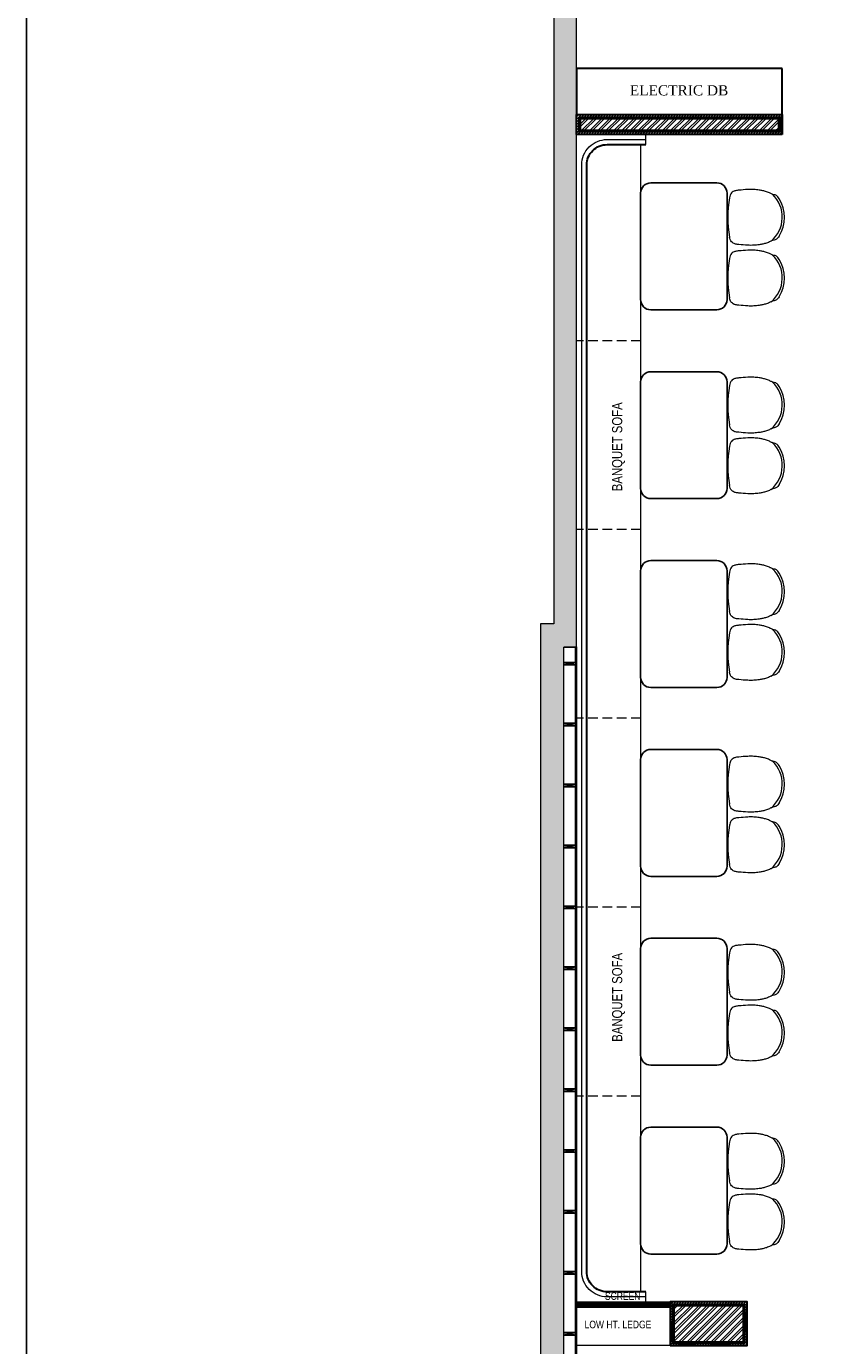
# Model space of a CAD drawing. Extents: x 3940905 to 4145695, y 925352 to 1109797.
# Tile 216 of 256: x 3971778 to 3979576, y 1081153 to 1094147. Entities that reach past the tile are written whole.
import ezdxf

# ---------------------------------------------------------------- set-up
doc = ezdxf.new("R2010")
doc.units = 0
doc.header["$LTSCALE"] = 750
doc.header["$MEASUREMENT"] = 0
doc.linetypes.add('DASHED2', pattern=[0.375, 0.25, -0.125])
doc.layers.get('0').update_dxf_attribs({"linetype": 'CONTINUOUS', "lineweight": 0})
for name, color, linetype in [('AR-FURNITURE', 34, 'CONTINUOUS'), ('PARTITION', 16, 'CONTINUOUS'), ('S-Hatch_8', 7, 'CONTINUOUS'), ('TEXT', 7, 'CONTINUOUS')]:
    doc.layers.add(name, color=color, linetype=linetype)
for name, color, linetype, lineweight in [('CIVIL WALLS', 7, 'CONTINUOUS', 30), ('FURN', 15, 'CONTINUOUS', 5), ('HATCH', 7, 'CONTINUOUS', 0), ('wall', 7, 'CONTINUOUS', 25)]:
    doc.layers.add(name, color=color, linetype=linetype, lineweight=lineweight)
doc.styles.add('ARA-30', font='arial.ttf', dxfattribs={"width": 0.8, "height": 150})
doc.styles.add('CKD_Dimension Text', font='BOOKOS.TTF')
pattern_1 = [(45, (1520.703, 54286.193), (-13.25825215, 13.25825215), [])]
pattern_2 = [(45, (1520.7, 54286.193), (-39.77475644, 39.77475644), []), (45, (1547.22, 54286.193), (-39.77475644, 39.77475644), [])]
pattern_3 = [(50, (1520.703, 54286.193), (21.51780548, -1.88256405), [2.25, -24.75]), (355, (1520.703, 54286.193), (-4.16254001, 22.56576401), [1.8, -19.8]), (100.45144446, (1522.496, 54286.036), (17.3552654, 20.68319973), [1.91220576, -21.03426336]), (46.1842, (1520.703, 54292.193), (32.01723992, -4.96557842), [3.375, -37.125]), (96.6356355, (1523.37, 54291.78), (28.03985837, 29.22355802), [2.86831026, -31.5514128]), (351.184164, (1520.703, 54292.193), (28.03985835, 29.223558), [2.7, -29.70000003]), (21, (1523.703, 54290.693), (17.90721156, -12.07856672), [2.25, -24.75]), (326, (1523.703, 54290.693), (7.29945996, 21.75450135), [1.8, -19.8]), (71.45144474, (1525.195, 54289.687), (25.2066713, 9.67593458), [1.9122057, -21.03426336]), (37.5, (1520.703, 54286.193), (0.36479566, 9.986815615), [0, -19.56, 0, -20.1, 0, -19.875]), (7.5, (1520.703, 54286.193), (7.892086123, 11.832351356), [0, -11.46, 0, -19.11, 0, -7.575]), (327.5, (1514.013, 54286.193), (16.014673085, -0.676646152), [0, -7.5, 0, -23.4, 0, -31.05]), (317.5, (1511.013, 54286.193), (17.49558508, 3.00314947), [0, -9.75, 0, -15.54, 0, -22.05])]

msp = doc.modelspace()

# ---------------------------------------------------------------- hatches: boundary and pattern name
at = {"layer": 'CIVIL WALLS', "true_color": 0x136734}
h = msp.add_hatch(dxfattribs=at)
h.set_pattern_fill('AR-CONC', color=116, scale=3)
h.set_pattern_definition(pattern_3)
h.paths.add_polyline_path([(3979181, 1093119.7), (3977231.7, 1093119.7), (3977231.7, 1093239.8), (3979181, 1093239.8)], flags=16)
h.paths.add_polyline_path([(3979193.5, 1093107.2), (3977219.2, 1093107.2), (3977219.2, 1093252.3), (3979193.5, 1093252.3)])
h = msp.add_hatch(dxfattribs=at)
h.set_pattern_fill('AR-CONC', color=116, scale=3)
h.set_pattern_definition(pattern_3)
h.paths.add_polyline_path([(3978151.7, 1081190.9), (3978836.7, 1081190.9), (3978836.7, 1081545.9), (3978151.7, 1081545.9)], flags=16)
h.paths.add_polyline_path([(3978139.2, 1081178.4), (3978849.2, 1081178.4), (3978849.2, 1081558.4), (3978139.2, 1081558.4)])
at = {"layer": 'FURN'}
h = msp.add_hatch(dxfattribs=at)
h.set_pattern_fill('ANSI31', color=256)
h.set_pattern_definition([(45, (1520.70278, 54286.1932), (-0.0883883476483, 0.0883883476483), [])])
h.paths.add_polyline_path([(3977194.2, 1081583.4), (3978114.2, 1081583.4), (3978114.2, 1081533.4), (3977194.2, 1081533.4)])
at = {"layer": 'HATCH'}
h = msp.add_hatch(color=8, dxfattribs=at)
h.dxf.hatch_style = 1
h.paths.add_polyline_path([(3989564.2, 1102308.4), (3976969.2, 1102308.4), (3976969.2, 1088263.4), (3976839.2, 1088263.4), (3976839.2, 1074300.4), (3977002.2, 1074300.4), (3977002.2, 1067776.4), (3977459.2, 1067776.4), (3977459.2, 1072350.4), (3977459.2, 1074463.4), (3977069.2, 1074463.4), (3977069.2, 1088033.5), (3977194.2, 1088033.4), (3977194.2, 1102078.4), (3989564.2, 1102078.4)])
at = {"layer": 'S-Hatch_8'}
h = msp.add_hatch(dxfattribs=at)
h.set_pattern_fill('ANSI31', color=6, scale=150)
h.set_pattern_definition(pattern_1)
h.paths.add_polyline_path([(3979193.5, 1093107.2), (3977219.2, 1093107.2), (3977219.2, 1093252.3), (3979193.5, 1093252.3)], flags=16)
h.paths.add_polyline_path([(3979218.5, 1093082.2), (3977194.2, 1093082.2), (3977194.2, 1093277.3), (3979218.5, 1093277.3)])
at = {"layer": 'S-Hatch_8', "true_color": 0x636466}
h = msp.add_hatch(dxfattribs=at)
h.set_pattern_fill('ANSI32', color=251, scale=150)
h.set_pattern_definition(pattern_2)
h.paths.add_polyline_path([(3979181, 1093119.7), (3977231.7, 1093119.7), (3977231.7, 1093239.8), (3979181, 1093239.8)])
at = {"layer": 'S-Hatch_8'}
h = msp.add_hatch(dxfattribs=at)
h.set_pattern_fill('ANSI31', color=6, scale=150)
h.set_pattern_definition(pattern_1)
h.paths.add_polyline_path([(3978139.2, 1081178.4), (3978849.2, 1081178.4), (3978849.2, 1081558.4), (3978139.2, 1081558.4)], flags=16)
h.paths.add_polyline_path([(3978114.2, 1081153.4), (3978874.2, 1081153.4), (3978874.2, 1081583.4), (3978114.2, 1081583.4)])
at = {"layer": 'S-Hatch_8', "true_color": 0x636466}
h = msp.add_hatch(dxfattribs=at)
h.set_pattern_fill('ANSI32', color=251, scale=150)
h.set_pattern_definition(pattern_2)
h.paths.add_polyline_path([(3978151.7, 1081190.9), (3978836.7, 1081190.9), (3978836.7, 1081545.9), (3978151.7, 1081545.9)])
h.paths.add_polyline_path([(3978146.7, 1079465.9), (3978836.7, 1079465.9), (3978836.7, 1079100.9), (3978146.7, 1079100.9)])

# ---------------------------------------------------------------- linework, layer by layer
at = {"layer": 'AR-FURNITURE'}
msp.add_lwpolyline([(3971777.6, 1104321.5), (3994364, 1104321.5), (3994364, 1065349.8), (3971777.6, 1065349.8)], close=True, dxfattribs=at)
at = {"layer": 'CIVIL WALLS', "color": 6}
for points in [[(3979218.5, 1093082.2), (3977194.2, 1093082.2), (3977194.2, 1093277.3), (3979218.5, 1093277.3)], [(3978114.2, 1081153.4), (3978874.2, 1081153.4), (3978874.2, 1081583.4), (3978114.2, 1081583.4)]]:
    msp.add_lwpolyline(points, close=True, dxfattribs=at)
at = {"layer": 'CIVIL WALLS', "color": 116, "true_color": 0x136734}
for points in [[(3979193.5, 1093107.2), (3977219.2, 1093107.2), (3977219.2, 1093252.3), (3979193.5, 1093252.3)], [(3978139.2, 1081178.4), (3978849.2, 1081178.4), (3978849.2, 1081558.4), (3978139.2, 1081558.4)]]:
    msp.add_lwpolyline(points, close=True, dxfattribs=at)
at = {"layer": 'CIVIL WALLS'}
for points in [[(3979181, 1093119.7), (3977231.7, 1093119.7), (3977231.7, 1093239.8), (3979181, 1093239.8)], [(3978151.7, 1081190.9), (3978836.7, 1081190.9), (3978836.7, 1081545.9), (3978151.7, 1081545.9)]]:
    msp.add_lwpolyline(points, close=True, dxfattribs=at)
at = {"layer": 'FURN'}
for p, q in [((3977823.8, 1092982.2, 0.1), (3977823.8, 1081683.4, 0)), ((3977873.8, 1092982.2, 0.1), (3977873.8, 1093082.2, 0.1)), ((3977194.2, 1081536.9, 0.1), (3977194.2, 1082195, 0.1)), ((3977873.8, 1081583.4), (3977873.8, 1081683.4))]:
    msp.add_line(p, q, dxfattribs=at)
at = {"layer": 'FURN', "linetype": 'DASHED2', "ltscale": 0.5}
for p, q in [((3977823.8, 1091050.3), (3977193.8, 1091050.3)), ((3977823.8, 1089190.3), (3977193.8, 1089190.3)), ((3977823.8, 1087332.8, 0.1), (3977193.8, 1087332.8)), ((3977823.8, 1085470.3), (3977193.8, 1085470.3)), ((3977823.8, 1083610.3), (3977193.8, 1083610.3))]:
    msp.add_line(p, q, dxfattribs=at)
at = {"layer": 'FURN', "lineweight": 30}
msp.add_lwpolyline([(3979218.5, 1093732.3), (3977194.2, 1093732.3), (3977194.2, 1093277.3), (3979218.5, 1093277.3)], close=True, dxfattribs=at)
at = {"layer": 'FURN'}
msp.add_lwpolyline([(3977873.8, 1081633.4), (3977493.8, 1081633.4, -0.4142136), (3977243.8, 1081883.4), (3977243.8, 1092782.2, -0.4142136), (3977493.8, 1093032.2), (3977873.8, 1093032.2)], format="xyb", dxfattribs=at)
at = {"layer": 'FURN', "lineweight": 30}
msp.add_lwpolyline([(3977873.8, 1081683.4), (3977493.8, 1081683.4, -0.4142136), (3977293.8, 1081883.4), (3977293.8, 1092782.2, -0.4142136), (3977493.8, 1092982.2), (3977873.8, 1092982.2)], format="xyb", dxfattribs=at)
at = {"layer": 'FURN', "lineweight": 25}
for points in [[(3977824.2, 1091455.3), (3977824.2, 1092505.3, -0.4142108), (3977924.2, 1092605.3), (3978574.2, 1092605.3, -0.4142163), (3978674.2, 1092505.3), (3978674.2, 1091455.3, -0.4142108), (3978574.2, 1091355.3), (3977924.2, 1091355.3, -0.4142163)], [(3977824.2, 1089595.3), (3977824.2, 1090645.3, -0.4142108), (3977924.2, 1090745.3), (3978574.2, 1090745.3, -0.4142163), (3978674.2, 1090645.3), (3978674.2, 1089595.3, -0.4142108), (3978574.2, 1089495.3), (3977924.2, 1089495.3, -0.4142163)], [(3977824.2, 1087735.3), (3977824.2, 1088785.3, -0.4142108), (3977924.2, 1088885.3), (3978574.2, 1088885.3, -0.4142163), (3978674.2, 1088785.3), (3978674.2, 1087735.3, -0.4142108), (3978574.2, 1087635.3), (3977924.2, 1087635.3, -0.4142163)], [(3977824.2, 1085875.3), (3977824.2, 1086925.3, -0.4142108), (3977924.2, 1087025.3), (3978574.2, 1087025.3, -0.4142163), (3978674.2, 1086925.3), (3978674.2, 1085875.3, -0.4142108), (3978574.2, 1085775.3), (3977924.2, 1085775.3, -0.4142163)], [(3977824.2, 1084015.3), (3977824.2, 1085065.3, -0.4142108), (3977924.2, 1085165.3), (3978574.2, 1085165.3, -0.4142163), (3978674.2, 1085065.3), (3978674.2, 1084015.3, -0.4142108), (3978574.2, 1083915.3), (3977924.2, 1083915.3, -0.4142163)], [(3977824.2, 1082155.3), (3977824.2, 1083205.3, -0.4142108), (3977924.2, 1083305.3), (3978574.2, 1083305.3, -0.4142163), (3978674.2, 1083205.3), (3978674.2, 1082155.3, -0.4142108), (3978574.2, 1082055.3), (3977924.2, 1082055.3, -0.4142163)]]:
    msp.add_lwpolyline(points, format="xyb", close=True, dxfattribs=at)
at = {"layer": 'FURN'}
msp.add_lwpolyline([(3977194.2, 1081583.4), (3978114.2, 1081583.4), (3978114.2, 1081533.4), (3977194.2, 1081533.4)], close=True, dxfattribs=at)
at = {"layer": 'FURN', "lineweight": 0, "ltscale": 2}
msp.add_lwpolyline([(3978114.2, 1081153.4), (3977194.2, 1081153.4), (3977194.2, 1081533.4), (3978114.2, 1081533.4)], close=True, dxfattribs=at)
at = {"layer": 'FURN', "ltscale": 2}
for centre, radius, start, end in [((3978908.3, 1092268.1), 310.1, 309.8995, 46.37709), ((3979768.4, 1092265.5), 1086.6, 169.74552, 190.2765), ((3978892.6, 1092265.2), 347.8, 328.11996, 31.90068), ((3979768.4, 1091667.8), 1086.6, 169.74552, 190.2765), ((3978908.3, 1091670.4), 310.1, 309.8995, 46.37709), ((3978892.6, 1091667.5), 347.8, 328.11996, 31.90068), ((3978908.3, 1090419), 310.1, 309.8995, 46.37709), ((3979768.4, 1090416.4), 1086.6, 169.74552, 190.2765), ((3978892.6, 1090416.1), 347.8, 328.11996, 31.90068), ((3979768.4, 1089818.7), 1086.6, 169.74552, 190.2765), ((3978908.3, 1089821.3), 310.1, 309.8995, 46.37709), ((3978892.6, 1089818.4), 347.8, 328.11996, 31.90068), ((3979768.4, 1088578.4), 1086.6, 169.74552, 190.2765), ((3978908.3, 1088581.1), 310.1, 309.8995, 46.37709), ((3978892.6, 1088578.1), 347.8, 328.11996, 31.90068), ((3979768.4, 1087980.7), 1086.6, 169.74552, 190.2765), ((3978908.3, 1087983.4), 310.1, 309.8995, 46.37709), ((3978892.6, 1087980.4), 347.8, 328.11996, 31.90068), ((3979768.4, 1086682.9), 1086.6, 169.74552, 190.2765), ((3978908.3, 1086685.6), 310.1, 309.8995, 46.37709), ((3978892.6, 1086682.6), 347.8, 328.11996, 31.90068), ((3979768.4, 1086085.2), 1086.6, 169.74552, 190.2765), ((3978908.3, 1086087.9), 310.1, 309.8995, 46.37709), ((3978892.6, 1086084.9), 347.8, 328.11996, 31.90068), ((3978908.3, 1084832.3), 310.1, 309.8995, 46.37709), ((3979768.4, 1084829.6), 1086.6, 169.74552, 190.2765), ((3978892.6, 1084829.3), 347.8, 328.11996, 31.90068), ((3979768.4, 1084231.9), 1086.6, 169.74552, 190.2765), ((3978908.3, 1084234.6), 310.1, 309.8995, 46.37709), ((3978892.6, 1084231.6), 347.8, 328.11996, 31.90068), ((3979768.4, 1082968.8), 1086.6, 169.74552, 190.2765), ((3978908.3, 1082971.5), 310.1, 309.8995, 46.37709), ((3978892.6, 1082968.5), 347.8, 328.11996, 31.90068), ((3978908.3, 1082373.8), 310.1, 309.8995, 46.37709), ((3979768.4, 1082371.1), 1086.6, 169.74552, 190.2765), ((3978892.6, 1082370.9), 347.8, 328.11996, 31.90068)]:
    msp.add_arc(centre, radius, start, end, dxfattribs=at)
for points in [[(3979187.9, 1092448.9), (3979175.4, 1092467.3), (3979162.4, 1092479.7), (3979149.5, 1092486.1), (3979126.5, 1092491.7), (3979100.3, 1092502.5), (3979062.4, 1092518), (3979026.3, 1092528), (3978991.5, 1092534.4), (3978938.4, 1092539.7), (3978878.5, 1092539.7), (3978790.8, 1092532.9), (3978758.6, 1092528.5), (3978744.5, 1092523.8), (3978726.5, 1092513.3), (3978710.4, 1092497.7), (3978706.4, 1092483.9), (3978699, 1092458.5)], [(3979187.9, 1092081.5), (3979175.4, 1092063.1), (3979162.5, 1092050.8), (3979149.6, 1092044.3), (3979126.6, 1092038.7), (3979100.3, 1092027.9), (3979062.4, 1092012.4), (3979026.4, 1092002.4), (3978991.5, 1091996), (3978938.5, 1091990.8), (3978878.6, 1091990.8), (3978790.9, 1091997.6), (3978758.6, 1092001.9), (3978744.6, 1092006.7), (3978726.6, 1092017.1), (3978710.5, 1092032.8), (3978706.5, 1092046.5), (3978699.2, 1092071.6)], [(3979187.9, 1091851.2), (3979175.4, 1091869.6), (3979162.4, 1091882), (3979149.5, 1091888.4), (3979126.5, 1091894), (3979100.3, 1091904.8), (3979062.4, 1091920.3), (3979026.3, 1091930.4), (3978991.5, 1091936.7), (3978938.4, 1091942), (3978878.5, 1091942), (3978790.8, 1091935.2), (3978758.6, 1091930.8), (3978744.5, 1091926.1), (3978726.5, 1091915.6), (3978710.4, 1091900), (3978706.4, 1091886.2), (3978699, 1091860.8)], [(3979187.9, 1091483.8), (3979175.4, 1091465.4), (3979162.5, 1091453.1), (3979149.6, 1091446.6), (3979126.6, 1091441), (3979100.3, 1091430.2), (3979062.4, 1091414.7), (3979026.4, 1091404.7), (3978991.5, 1091398.3), (3978938.5, 1091393.1), (3978878.6, 1091393.1), (3978790.9, 1091399.9), (3978758.6, 1091404.2), (3978744.6, 1091409), (3978726.6, 1091419.4), (3978710.5, 1091435.1), (3978706.5, 1091448.8), (3978699.2, 1091473.9)], [(3979187.9, 1090599.8), (3979175.4, 1090618.2), (3979162.4, 1090630.6), (3979149.5, 1090637), (3979126.5, 1090642.6), (3979100.3, 1090653.4), (3979062.4, 1090668.9), (3979026.3, 1090678.9), (3978991.5, 1090685.3), (3978938.4, 1090690.6), (3978878.5, 1090690.6), (3978790.8, 1090683.8), (3978758.6, 1090679.4), (3978744.5, 1090674.7), (3978726.5, 1090664.2), (3978710.4, 1090648.6), (3978706.4, 1090634.8), (3978699, 1090609.4)], [(3979187.9, 1090232.4), (3979175.4, 1090214), (3979162.5, 1090201.7), (3979149.6, 1090195.2), (3979126.6, 1090189.6), (3979100.3, 1090178.8), (3979062.4, 1090163.3), (3979026.4, 1090153.3), (3978991.5, 1090146.9), (3978938.5, 1090141.7), (3978878.6, 1090141.7), (3978790.9, 1090148.5), (3978758.6, 1090152.8), (3978744.6, 1090157.6), (3978726.6, 1090168), (3978710.5, 1090183.7), (3978706.5, 1090197.4), (3978699.2, 1090222.5)], [(3979187.9, 1090002.1), (3979175.4, 1090020.5), (3979162.4, 1090032.9), (3979149.5, 1090039.3), (3979126.5, 1090044.9), (3979100.3, 1090055.7), (3979062.4, 1090071.2), (3979026.3, 1090081.3), (3978991.5, 1090087.6), (3978938.4, 1090092.9), (3978878.5, 1090092.9), (3978790.8, 1090086.1), (3978758.6, 1090081.7), (3978744.5, 1090077), (3978726.5, 1090066.5), (3978710.4, 1090050.9), (3978706.4, 1090037.1), (3978699, 1090011.7)], [(3979187.9, 1089634.7), (3979175.4, 1089616.3), (3979162.5, 1089604), (3979149.6, 1089597.5), (3979126.6, 1089591.9), (3979100.3, 1089581.1), (3979062.4, 1089565.6), (3979026.4, 1089555.6), (3978991.5, 1089549.2), (3978938.5, 1089544), (3978878.6, 1089544), (3978790.9, 1089550.8), (3978758.6, 1089555.1), (3978744.6, 1089559.9), (3978726.6, 1089570.3), (3978710.5, 1089586), (3978706.5, 1089599.7), (3978699.2, 1089624.8)], [(3979187.9, 1088761.9), (3979175.4, 1088780.3), (3979162.4, 1088792.6), (3979149.5, 1088799.1), (3979126.5, 1088804.7), (3979100.3, 1088815.4), (3979062.4, 1088830.9), (3979026.3, 1088841), (3978991.5, 1088847.4), (3978938.4, 1088852.6), (3978878.5, 1088852.6), (3978790.8, 1088845.8), (3978758.6, 1088841.5), (3978744.5, 1088836.7), (3978726.5, 1088826.2), (3978710.4, 1088810.6), (3978706.4, 1088796.8), (3978699, 1088771.5)], [(3979187.9, 1088394.5), (3979175.4, 1088376.1), (3979162.5, 1088363.7), (3979149.6, 1088357.3), (3979126.6, 1088351.7), (3979100.3, 1088340.9), (3979062.4, 1088325.4), (3979026.4, 1088315.3), (3978991.5, 1088309), (3978938.5, 1088303.7), (3978878.6, 1088303.7), (3978790.9, 1088310.5), (3978758.6, 1088314.8), (3978744.6, 1088319.6), (3978726.6, 1088330.1), (3978710.5, 1088345.7), (3978706.5, 1088359.5), (3978699.2, 1088384.6)], [(3979187.9, 1088164.2), (3979175.4, 1088182.6), (3979162.4, 1088194.9), (3979149.5, 1088201.4), (3979126.5, 1088207), (3979100.3, 1088217.8), (3979062.4, 1088233.2), (3979026.3, 1088243.3), (3978991.5, 1088249.7), (3978938.4, 1088254.9), (3978878.5, 1088254.9), (3978790.8, 1088248.1), (3978758.6, 1088243.8), (3978744.5, 1088239), (3978726.5, 1088228.5), (3978710.4, 1088212.9), (3978706.4, 1088199.2), (3978699, 1088173.8)], [(3979187.9, 1087796.8), (3979175.4, 1087778.4), (3979162.5, 1087766), (3979149.6, 1087759.6), (3979126.6, 1087754), (3979100.3, 1087743.2), (3979062.4, 1087727.7), (3979026.4, 1087717.6), (3978991.5, 1087711.3), (3978938.5, 1087706), (3978878.6, 1087706), (3978790.9, 1087712.8), (3978758.6, 1087717.1), (3978744.6, 1087721.9), (3978726.6, 1087732.4), (3978710.5, 1087748), (3978706.5, 1087761.8), (3978699.2, 1087786.9)], [(3979187.9, 1086866.4), (3979175.4, 1086884.8), (3979162.4, 1086897.1), (3979149.5, 1086903.5), (3979126.5, 1086909.1), (3979100.3, 1086919.9), (3979062.4, 1086935.4), (3979026.3, 1086945.5), (3978991.5, 1086951.9), (3978938.4, 1086957.1), (3978878.5, 1086957.1), (3978790.8, 1086950.3), (3978758.6, 1086946), (3978744.5, 1086941.2), (3978726.5, 1086930.7), (3978710.4, 1086915.1), (3978706.4, 1086901.3), (3978699, 1086876)], [(3979187.9, 1086498.9), (3979175.4, 1086480.5), (3979162.5, 1086468.2), (3979149.6, 1086461.7), (3979126.6, 1086456.2), (3979100.3, 1086445.4), (3979062.4, 1086429.9), (3979026.4, 1086419.8), (3978991.5, 1086413.4), (3978938.5, 1086408.2), (3978878.6, 1086408.2), (3978790.9, 1086415), (3978758.6, 1086419.3), (3978744.6, 1086424.1), (3978726.6, 1086434.6), (3978710.5, 1086450.2), (3978706.5, 1086464), (3978699.2, 1086489)], [(3979187.9, 1086268.7), (3979175.4, 1086287.1), (3979162.4, 1086299.4), (3979149.5, 1086305.8), (3979126.5, 1086311.4), (3979100.3, 1086322.2), (3979062.4, 1086337.7), (3979026.3, 1086347.8), (3978991.5, 1086354.2), (3978938.4, 1086359.4), (3978878.5, 1086359.4), (3978790.8, 1086352.6), (3978758.6, 1086348.3), (3978744.5, 1086343.5), (3978726.5, 1086333), (3978710.4, 1086317.4), (3978706.4, 1086303.6), (3978699, 1086278.3)], [(3979187.9, 1085901.2), (3979175.4, 1085882.8), (3979162.5, 1085870.5), (3979149.6, 1085864.1), (3979126.6, 1085858.5), (3979100.3, 1085847.7), (3979062.4, 1085832.2), (3979026.4, 1085822.1), (3978991.5, 1085815.7), (3978938.5, 1085810.5), (3978878.6, 1085810.5), (3978790.9, 1085817.3), (3978758.6, 1085821.6), (3978744.6, 1085826.4), (3978726.6, 1085836.9), (3978710.5, 1085852.5), (3978706.5, 1085866.3), (3978699.2, 1085891.3)], [(3979187.9, 1085013.1), (3979175.4, 1085031.5), (3979162.4, 1085043.8), (3979149.5, 1085050.3), (3979126.5, 1085055.9), (3979100.3, 1085066.6), (3979062.4, 1085082.1), (3979026.3, 1085092.2), (3978991.5, 1085098.6), (3978938.4, 1085103.8), (3978878.5, 1085103.8), (3978790.8, 1085097), (3978758.6, 1085092.7), (3978744.5, 1085087.9), (3978726.5, 1085077.4), (3978710.4, 1085061.8), (3978706.4, 1085048), (3978699, 1085022.7)], [(3979187.9, 1084645.7), (3979175.4, 1084627.3), (3979162.5, 1084614.9), (3979149.6, 1084608.5), (3979126.6, 1084602.9), (3979100.3, 1084592.1), (3979062.4, 1084576.6), (3979026.4, 1084566.5), (3978991.5, 1084560.1), (3978938.5, 1084554.9), (3978878.6, 1084554.9), (3978790.9, 1084561.7), (3978758.6, 1084566), (3978744.6, 1084570.8), (3978726.6, 1084581.3), (3978710.5, 1084596.9), (3978706.5, 1084610.7), (3978699.2, 1084635.8)], [(3979187.9, 1084415.4), (3979175.4, 1084433.8), (3979162.4, 1084446.1), (3979149.5, 1084452.6), (3979126.5, 1084458.2), (3979100.3, 1084469), (3979062.4, 1084484.4), (3979026.3, 1084494.5), (3978991.5, 1084500.9), (3978938.4, 1084506.1), (3978878.5, 1084506.1), (3978790.8, 1084499.3), (3978758.6, 1084495), (3978744.5, 1084490.2), (3978726.5, 1084479.7), (3978710.4, 1084464.1), (3978706.4, 1084450.4), (3978699, 1084425)], [(3979187.9, 1084048), (3979175.4, 1084029.6), (3979162.5, 1084017.2), (3979149.6, 1084010.8), (3979126.6, 1084005.2), (3979100.3, 1083994.4), (3979062.4, 1083978.9), (3979026.4, 1083968.8), (3978991.5, 1083962.5), (3978938.5, 1083957.2), (3978878.6, 1083957.2), (3978790.9, 1083964), (3978758.6, 1083968.3), (3978744.6, 1083973.1), (3978726.6, 1083983.6), (3978710.5, 1083999.2), (3978706.5, 1084013), (3978699.2, 1084038.1)], [(3979187.9, 1083152.3), (3979175.4, 1083170.7), (3979162.4, 1083183.1), (3979149.5, 1083189.5), (3979126.5, 1083195.1), (3979100.3, 1083205.9), (3979062.4, 1083221.4), (3979026.3, 1083231.4), (3978991.5, 1083237.8), (3978938.4, 1083243.1), (3978878.5, 1083243.1), (3978790.8, 1083236.3), (3978758.6, 1083231.9), (3978744.5, 1083227.1), (3978726.5, 1083216.7), (3978710.4, 1083201), (3978706.4, 1083187.3), (3978699, 1083161.9)], [(3979187.9, 1082784.9), (3979175.4, 1082766.5), (3979162.5, 1082754.1), (3979149.6, 1082747.7), (3979126.6, 1082742.1), (3979100.3, 1082731.3), (3979062.4, 1082715.8), (3979026.4, 1082705.8), (3978991.5, 1082699.4), (3978938.5, 1082694.1), (3978878.6, 1082694.1), (3978790.9, 1082700.9), (3978758.6, 1082705.3), (3978744.6, 1082710.1), (3978726.6, 1082720.5), (3978710.5, 1082736.2), (3978706.5, 1082749.9), (3978699.2, 1082775)], [(3979187.9, 1082554.6), (3979175.4, 1082573), (3979162.4, 1082585.4), (3979149.5, 1082591.8), (3979126.5, 1082597.4), (3979100.3, 1082608.2), (3979062.4, 1082623.7), (3979026.3, 1082633.7), (3978991.5, 1082640.1), (3978938.4, 1082645.4), (3978878.5, 1082645.4), (3978790.8, 1082638.6), (3978758.6, 1082634.2), (3978744.5, 1082629.4), (3978726.5, 1082619), (3978710.4, 1082603.4), (3978706.4, 1082589.6), (3978699, 1082564.2)], [(3979187.9, 1082187.2), (3979175.4, 1082168.8), (3979162.5, 1082156.4), (3979149.6, 1082150), (3979126.6, 1082144.4), (3979100.3, 1082133.6), (3979062.4, 1082118.1), (3979026.4, 1082108.1), (3978991.5, 1082101.7), (3978938.5, 1082096.4), (3978878.6, 1082096.4), (3978790.9, 1082103.3), (3978758.6, 1082107.6), (3978744.6, 1082112.4), (3978726.6, 1082122.8), (3978710.5, 1082138.5), (3978706.5, 1082152.2), (3978699.2, 1082177.3)]]:
    msp.add_spline(points, degree=3, dxfattribs=at)
at = {"layer": 'PARTITION', "color": 8, "ltscale": 2}
for p, q in [((3977069.2, 1087882.7), (3977182.2, 1087857.7)), ((3977069.2, 1087857.7), (3977182.2, 1087882.7)), ((3977069.2, 1087282.7), (3977182.2, 1087257.7)), ((3977069.2, 1087257.7), (3977182.2, 1087282.7)), ((3977069.2, 1086682.7), (3977182.2, 1086657.7)), ((3977069.2, 1086657.7), (3977182.2, 1086682.7)), ((3977069.2, 1086082.7), (3977182.2, 1086057.7)), ((3977069.2, 1086057.7), (3977182.2, 1086082.7)), ((3977069.2, 1085482.7), (3977182.2, 1085457.7)), ((3977069.2, 1085457.7), (3977182.2, 1085482.7)), ((3977069.2, 1084882.7), (3977182.2, 1084857.7)), ((3977069.2, 1084857.7), (3977182.2, 1084882.7)), ((3977069.2, 1084282.7), (3977182.2, 1084257.7)), ((3977069.2, 1084257.7), (3977182.2, 1084282.7)), ((3977069.2, 1083682.7), (3977182.2, 1083657.7)), ((3977069.2, 1083657.7), (3977182.2, 1083682.7)), ((3977069.2, 1083082.7), (3977182.2, 1083057.7)), ((3977069.2, 1083057.7), (3977182.2, 1083082.7)), ((3977069.2, 1082482.7), (3977182.2, 1082457.7)), ((3977069.2, 1082457.7), (3977182.2, 1082482.7)), ((3977069.2, 1081882.7), (3977182.2, 1081857.7)), ((3977069.2, 1081857.7), (3977182.2, 1081882.7)), ((3977069.2, 1081282.7), (3977182.2, 1081257.7)), ((3977069.2, 1081257.7), (3977182.2, 1081282.7))]:
    msp.add_line(p, q, dxfattribs=at)
at = {"layer": 'PARTITION', "ltscale": 2}
msp.add_lwpolyline([(3977182.2, 1074463.4), (3977194.2, 1074463.4), (3977194.2, 1088033.4), (3977182.2, 1088033.4)], close=True, dxfattribs=at)
for points in [[(3977069.2, 1087882.7), (3977182.2, 1087882.7), (3977182.2, 1087857.7), (3977069.2, 1087857.7), (3977069.2, 1087882.7)], [(3977069.2, 1087282.7), (3977182.2, 1087282.7), (3977182.2, 1087257.7), (3977069.2, 1087257.7), (3977069.2, 1087282.7)], [(3977069.2, 1086682.7), (3977182.2, 1086682.7), (3977182.2, 1086657.7), (3977069.2, 1086657.7), (3977069.2, 1086682.7)], [(3977069.2, 1086082.7), (3977182.2, 1086082.7), (3977182.2, 1086057.7), (3977069.2, 1086057.7), (3977069.2, 1086082.7)], [(3977069.2, 1085482.7), (3977182.2, 1085482.7), (3977182.2, 1085457.7), (3977069.2, 1085457.7), (3977069.2, 1085482.7)], [(3977069.2, 1084882.7), (3977182.2, 1084882.7), (3977182.2, 1084857.7), (3977069.2, 1084857.7), (3977069.2, 1084882.7)], [(3977069.2, 1084282.7), (3977182.2, 1084282.7), (3977182.2, 1084257.7), (3977069.2, 1084257.7), (3977069.2, 1084282.7)], [(3977069.2, 1083682.7), (3977182.2, 1083682.7), (3977182.2, 1083657.7), (3977069.2, 1083657.7), (3977069.2, 1083682.7)], [(3977069.2, 1083082.7), (3977182.2, 1083082.7), (3977182.2, 1083057.7), (3977069.2, 1083057.7), (3977069.2, 1083082.7)], [(3977069.2, 1082482.7), (3977182.2, 1082482.7), (3977182.2, 1082457.7), (3977069.2, 1082457.7), (3977069.2, 1082482.7)], [(3977069.2, 1081882.7), (3977182.2, 1081882.7), (3977182.2, 1081857.7), (3977069.2, 1081857.7), (3977069.2, 1081882.7)], [(3977069.2, 1081282.7), (3977182.2, 1081282.7), (3977182.2, 1081257.7), (3977069.2, 1081257.7), (3977069.2, 1081282.7)]]:
    msp.add_lwpolyline(points, dxfattribs=at)
at = {"layer": 'wall', "lineweight": 0, "ltscale": 2}
msp.add_lwpolyline([(3989564.2, 1102308.4), (3976969.2, 1102308.4), (3976969.2, 1088263.4), (3976839.2, 1088263.4), (3976839.2, 1074300.4), (3977002.2, 1074300.4), (3977002.2, 1067776.4), (3977459.2, 1067776.4), (3977459.2, 1074463.4), (3977069.2, 1074463.4), (3977069.2, 1088033.5), (3977194.2, 1088033.4), (3977194.2, 1102078.4), (3989564.2, 1102078.4)], close=True, dxfattribs=at)
msp.add_lwpolyline([(3977194.2, 1074765.2), (3977194.2, 1088033.4), (3977069.2, 1088033.4)], dxfattribs=at)

# ---------------------------------------------------------------- texts
at = {"color": 30, "insert": (3978202, 1093566.7), "char_height": 100, "width": 1543.471, "attachment_point": 2, "line_spacing_factor": 1.022253, "style": 'CKD_Dimension Text'}
msp.add_mtext('ELECTRIC DB', dxfattribs=at)
at = {"layer": 'TEXT', "char_height": 100, "width": 2172.229, "attachment_point": 1, "rotation": 90, "style": 'ARA-30'}
for insert in [(3977542.8, 1088920), (3977542.8, 1083497.3)]:
    msp.add_mtext('\\pxqc;BANQUET SOFA ', dxfattribs=dict(at, insert=insert))
at = {"layer": 'TEXT', "char_height": 75, "attachment_point": 1, "style": 'ARA-30'}
for s, insert, width in [('SCREEN ', (3977472.4, 1081678.8), 726.464), ('LOW HT. LEDGE', (3977272.4, 1081398.8), 976.277)]:
    msp.add_mtext(s, dxfattribs=dict(at, insert=insert, width=width))

doc.saveas('drawing.dxf')
